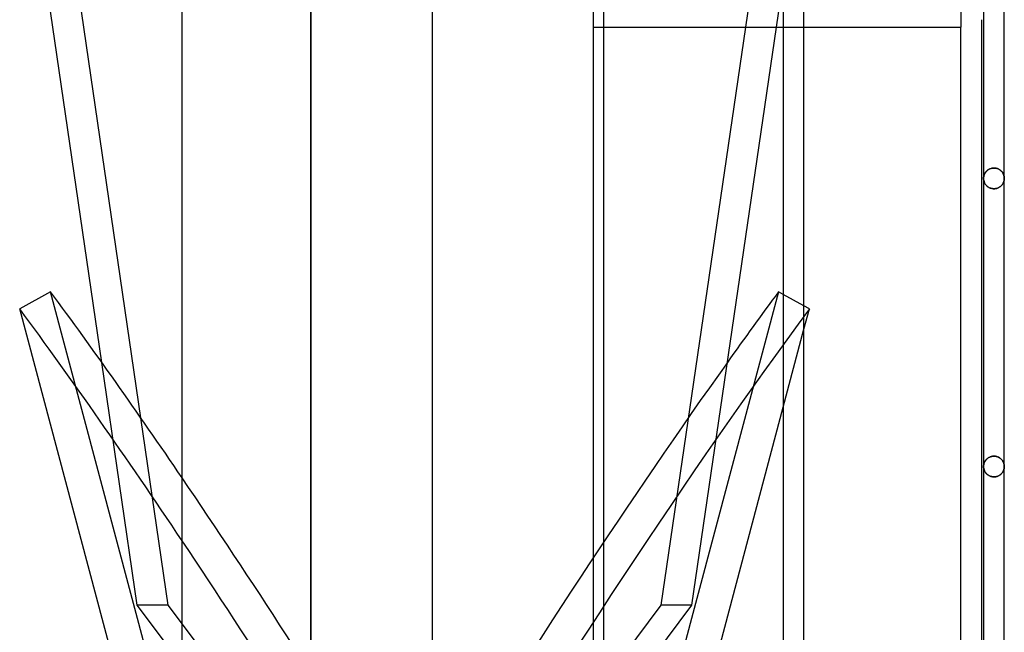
# Model space of a CAD drawing. Header units: millimetres. Extents: x -55 to 88, y -232 to 232.
# Tile 5 of 6: x -55 to 40, y 77 to 136. Entities that reach past the tile are written whole.
import ezdxf

# ---------------------------------------------------------------- set-up
doc = ezdxf.new("R2010")
doc.units = ezdxf.units.MM
doc.layers.add('HIDDEN', color=7, linetype='Continuous')
doc.layers.add('THICK', color=7, linetype='Continuous')

msp = doc.modelspace()

# ---------------------------------------------------------------- linework, layer by layer
at = {"layer": 'HIDDEN'}
for p, q in [((0, 203.05), (0, 0)), ((-27.255, 180.5), (-27.255, 0)), ((-41.026, 79.42), (-52.372, 157.045)), ((17.669, 135.216), (20.332, 153.439)), ((16.753, 149.394), (14.681, 135.216)), ((35.465, 147.98), (35.465, 135.216)), ((0, 135.216), (1, 135.216)), ((18.332, 135.216), (20.332, 135.216)), ((37.67, 120.712), (37.666, 120.66)), ((37.666, 120.658), (37.67, 120.708)), ((37.677, 120.764), (37.67, 120.712)), ((37.67, 120.708), (37.676, 120.758)), ((37.676, 120.758), (37.685, 120.808)), ((37.687, 120.816), (37.677, 120.764)), ((37.685, 120.808), (37.697, 120.858)), ((37.699, 120.867), (37.687, 120.816)), ((37.697, 120.858), (37.711, 120.907)), ((37.714, 120.918), (37.699, 120.867)), ((37.711, 120.907), (37.728, 120.956)), ((37.733, 120.969), (37.714, 120.918)), ((37.728, 120.956), (37.747, 121.004)), ((37.754, 121.019), (37.733, 120.969)), ((37.747, 121.004), (37.769, 121.052)), ((37.777, 121.068), (37.754, 121.019)), ((37.769, 121.052), (37.794, 121.098)), ((37.804, 121.116), (37.777, 121.068)), ((37.794, 121.098), (37.822, 121.144)), ((37.834, 121.164), (37.804, 121.116)), ((37.822, 121.144), (37.853, 121.19)), ((37.868, 121.21), (37.834, 121.164)), ((37.853, 121.19), (37.886, 121.234)), ((37.904, 121.255), (37.868, 121.21)), ((37.886, 121.234), (37.923, 121.276)), ((37.944, 121.299), (37.904, 121.255)), ((37.923, 121.276), (37.963, 121.318)), ((37.987, 121.341), (37.944, 121.299)), ((37.963, 121.318), (38.005, 121.357)), ((38.033, 121.381), (37.987, 121.341)), ((38.005, 121.357), (38.051, 121.395)), ((38.083, 121.418), (38.033, 121.381)), ((38.051, 121.395), (38.1, 121.431)), ((38.136, 121.454), (38.083, 121.418)), ((38.1, 121.431), (38.153, 121.464)), ((38.193, 121.486), (38.136, 121.454)), ((38.153, 121.464), (38.208, 121.494)), ((38.253, 121.516), (38.193, 121.486)), ((38.208, 121.494), (38.267, 121.522)), ((38.316, 121.541), (38.253, 121.516)), ((38.267, 121.522), (38.328, 121.546)), ((38.382, 121.563), (38.316, 121.541)), ((38.328, 121.546), (38.392, 121.566)), ((38.45, 121.581), (38.382, 121.563)), ((38.392, 121.566), (38.458, 121.582)), ((38.52, 121.593), (38.45, 121.581)), ((38.458, 121.582), (38.526, 121.594)), ((38.592, 121.601), (38.52, 121.593)), ((38.526, 121.594), (38.595, 121.601)), ((38.665, 121.604), (38.592, 121.601)), ((38.595, 121.601), (38.665, 121.604)), ((38.665, 121.604), (38.735, 121.601)), ((38.735, 121.601), (38.665, 121.604)), ((38.735, 121.601), (38.804, 121.594)), ((38.804, 121.594), (38.735, 121.601)), ((38.804, 121.594), (38.872, 121.582)), ((38.872, 121.582), (38.804, 121.594)), ((38.872, 121.582), (38.938, 121.566)), ((38.938, 121.566), (38.872, 121.582)), ((38.938, 121.566), (39.002, 121.546)), ((39.002, 121.546), (38.938, 121.566)), ((39.002, 121.546), (39.063, 121.522)), ((39.063, 121.522), (39.002, 121.546)), ((39.063, 121.522), (39.122, 121.494)), ((39.122, 121.494), (39.063, 121.522)), ((39.122, 121.494), (39.177, 121.464)), ((39.177, 121.464), (39.122, 121.494)), ((39.177, 121.464), (39.23, 121.431)), ((39.23, 121.431), (39.177, 121.464)), ((39.23, 121.431), (39.279, 121.395)), ((39.279, 121.395), (39.23, 121.431)), ((39.279, 121.395), (39.325, 121.357)), ((39.325, 121.357), (39.279, 121.395)), ((39.325, 121.357), (39.367, 121.318)), ((39.367, 121.318), (39.325, 121.357)), ((39.367, 121.318), (39.407, 121.276)), ((39.407, 121.276), (39.367, 121.318)), ((39.407, 121.276), (39.444, 121.234)), ((39.444, 121.234), (39.407, 121.276)), ((39.444, 121.234), (39.477, 121.19)), ((39.477, 121.19), (39.444, 121.234)), ((39.477, 121.19), (39.508, 121.144)), ((39.508, 121.144), (39.477, 121.19)), ((39.508, 121.144), (39.536, 121.098)), ((39.536, 121.098), (39.508, 121.144)), ((39.536, 121.098), (39.561, 121.052)), ((39.561, 121.052), (39.536, 121.098)), ((39.561, 121.052), (39.583, 121.004)), ((39.583, 121.004), (39.561, 121.052)), ((39.583, 121.004), (39.602, 120.956)), ((39.602, 120.956), (39.583, 121.004)), ((39.602, 120.956), (39.619, 120.907)), ((39.619, 120.907), (39.602, 120.956)), ((39.619, 120.907), (39.633, 120.858)), ((39.633, 120.858), (39.619, 120.907)), ((39.633, 120.858), (39.645, 120.808)), ((39.645, 120.808), (39.633, 120.858)), ((39.645, 120.808), (39.654, 120.758)), ((39.654, 120.758), (39.645, 120.808)), ((39.654, 120.758), (39.66, 120.708)), ((39.66, 120.708), (39.654, 120.758)), ((39.66, 120.708), (39.664, 120.658)), ((39.664, 120.658), (39.66, 120.708)), ((37.666, 120.66), (37.665, 120.608)), ((37.665, 120.608), (37.666, 120.658)), ((37.667, 120.55), (37.665, 120.608)), ((37.665, 120.608), (37.667, 120.55)), ((37.672, 120.493), (37.667, 120.55)), ((37.667, 120.55), (37.672, 120.493)), ((37.68, 120.435), (37.672, 120.493)), ((37.672, 120.493), (37.68, 120.435)), ((37.692, 120.379), (37.68, 120.435)), ((37.68, 120.435), (37.692, 120.379)), ((37.706, 120.323), (37.692, 120.379)), ((37.692, 120.379), (37.706, 120.323)), ((37.724, 120.268), (37.706, 120.323)), ((37.706, 120.323), (37.724, 120.268)), ((37.745, 120.215), (37.724, 120.268)), ((37.724, 120.268), (37.745, 120.215)), ((37.769, 120.162), (37.745, 120.215)), ((37.745, 120.215), (37.769, 120.162)), ((37.796, 120.111), (37.769, 120.162)), ((37.769, 120.162), (37.796, 120.111)), ((37.826, 120.062), (37.796, 120.111)), ((37.796, 120.111), (37.826, 120.062)), ((37.859, 120.014), (37.826, 120.062)), ((37.826, 120.062), (37.859, 120.014)), ((37.896, 119.968), (37.859, 120.014)), ((37.859, 120.014), (37.896, 119.968)), ((37.935, 119.922), (37.896, 119.968)), ((37.896, 119.968), (37.935, 119.922)), ((37.978, 119.879), (37.935, 119.922)), ((37.935, 119.922), (37.978, 119.879)), ((38.025, 119.837), (37.978, 119.879)), ((37.978, 119.879), (38.025, 119.837)), ((38.075, 119.798), (38.025, 119.837)), ((38.025, 119.837), (38.075, 119.798)), ((38.129, 119.761), (38.075, 119.798)), ((38.075, 119.798), (38.129, 119.761)), ((38.186, 119.727), (38.129, 119.761)), ((38.129, 119.761), (38.186, 119.727)), ((39.128, 119.719), (39.184, 119.75)), ((39.184, 119.75), (39.128, 119.719)), ((39.184, 119.75), (39.237, 119.785)), ((39.237, 119.785), (39.184, 119.75)), ((39.237, 119.785), (39.286, 119.822)), ((39.286, 119.822), (39.237, 119.785)), ((39.286, 119.822), (39.332, 119.861)), ((39.332, 119.861), (39.286, 119.822)), ((39.332, 119.861), (39.375, 119.902)), ((39.375, 119.902), (39.332, 119.861)), ((39.375, 119.902), (39.415, 119.945)), ((39.415, 119.945), (39.375, 119.902)), ((39.415, 119.945), (39.451, 119.989)), ((39.451, 119.989), (39.415, 119.945)), ((39.451, 119.989), (39.485, 120.034)), ((39.485, 120.034), (39.451, 119.989)), ((39.485, 120.034), (39.515, 120.081)), ((39.515, 120.081), (39.485, 120.034)), ((39.515, 120.081), (39.543, 120.129)), ((39.543, 120.129), (39.515, 120.081)), ((39.543, 120.129), (39.568, 120.178)), ((39.568, 120.178), (39.543, 120.129)), ((39.568, 120.178), (39.591, 120.229)), ((39.591, 120.229), (39.568, 120.178)), ((39.591, 120.229), (39.61, 120.281)), ((39.61, 120.281), (39.591, 120.229)), ((39.61, 120.281), (39.627, 120.334)), ((39.627, 120.334), (39.61, 120.281)), ((39.627, 120.334), (39.64, 120.387)), ((39.64, 120.387), (39.627, 120.334)), ((39.64, 120.387), (39.651, 120.442)), ((39.651, 120.442), (39.64, 120.387)), ((39.651, 120.442), (39.659, 120.497)), ((39.659, 120.497), (39.651, 120.442)), ((39.659, 120.497), (39.663, 120.552)), ((39.663, 120.552), (39.659, 120.497)), ((39.663, 120.552), (39.665, 120.608)), ((39.665, 120.608), (39.663, 120.552)), ((39.664, 120.658), (39.665, 120.608)), ((39.665, 120.608), (39.664, 120.658)), ((38.246, 119.697), (38.186, 119.727)), ((38.186, 119.727), (38.246, 119.697)), ((38.31, 119.67), (38.246, 119.697)), ((38.246, 119.697), (38.31, 119.67)), ((38.377, 119.647), (38.31, 119.67)), ((38.31, 119.67), (38.377, 119.647)), ((38.446, 119.628), (38.377, 119.647)), ((38.377, 119.647), (38.446, 119.628)), ((38.518, 119.615), (38.446, 119.628)), ((38.446, 119.628), (38.518, 119.615)), ((38.591, 119.607), (38.518, 119.615)), ((38.518, 119.615), (38.591, 119.607)), ((38.665, 119.604), (38.591, 119.607)), ((38.591, 119.607), (38.665, 119.604)), ((38.665, 119.604), (38.736, 119.606)), ((38.736, 119.606), (38.665, 119.604)), ((38.736, 119.606), (38.807, 119.614)), ((38.807, 119.614), (38.736, 119.606)), ((38.807, 119.614), (38.876, 119.626)), ((38.876, 119.626), (38.807, 119.614)), ((38.876, 119.626), (38.943, 119.644)), ((38.943, 119.644), (38.876, 119.626)), ((38.943, 119.644), (39.008, 119.665)), ((39.008, 119.665), (38.943, 119.644)), ((39.008, 119.665), (39.069, 119.69)), ((39.069, 119.69), (39.008, 119.665)), ((39.069, 119.69), (39.128, 119.719)), ((39.128, 119.719), (39.069, 119.69)), ((-41.026, 66.989), (-52.372, 109.666)), ((20.332, 108.315), (18.332, 109.413)), ((18.332, 98.52), (20.332, 106.043)), ((-44.014, 79.42), (-47.438, 102.847)), ((37.711, 93.093), (37.728, 93.141)), ((37.733, 93.155), (37.714, 93.104)), ((37.728, 93.141), (37.747, 93.19)), ((37.753, 93.204), (37.733, 93.155)), ((37.747, 93.19), (37.769, 93.237)), ((37.777, 93.254), (37.753, 93.204)), ((37.769, 93.237), (37.794, 93.284)), ((37.804, 93.302), (37.777, 93.254)), ((37.794, 93.284), (37.822, 93.33)), ((37.835, 93.349), (37.804, 93.302)), ((37.822, 93.33), (37.853, 93.375)), ((37.868, 93.396), (37.835, 93.349)), ((37.853, 93.375), (37.886, 93.419)), ((37.904, 93.441), (37.868, 93.396)), ((37.886, 93.419), (37.923, 93.462)), ((37.944, 93.484), (37.904, 93.441)), ((37.923, 93.462), (37.963, 93.503)), ((37.987, 93.526), (37.944, 93.484)), ((37.963, 93.503), (38.005, 93.543)), ((38.033, 93.566), (37.987, 93.526)), ((38.005, 93.543), (38.051, 93.58)), ((38.083, 93.604), (38.033, 93.566)), ((38.051, 93.58), (38.101, 93.616)), ((38.137, 93.639), (38.083, 93.604)), ((38.101, 93.616), (38.153, 93.649)), ((38.193, 93.672), (38.137, 93.639)), ((38.153, 93.649), (38.209, 93.68)), ((38.253, 93.701), (38.193, 93.672)), ((38.209, 93.68), (38.267, 93.707)), ((38.316, 93.726), (38.253, 93.701)), ((38.267, 93.707), (38.328, 93.731)), ((38.382, 93.748), (38.316, 93.726)), ((38.328, 93.731), (38.392, 93.751)), ((38.45, 93.766), (38.382, 93.748)), ((38.392, 93.751), (38.458, 93.767)), ((38.521, 93.778), (38.45, 93.766)), ((38.458, 93.767), (38.526, 93.779)), ((38.592, 93.786), (38.521, 93.778)), ((38.526, 93.779), (38.595, 93.786)), ((38.665, 93.789), (38.592, 93.786)), ((38.595, 93.786), (38.665, 93.789)), ((38.665, 93.789), (38.738, 93.786)), ((38.735, 93.786), (38.665, 93.789)), ((38.804, 93.779), (38.735, 93.786)), ((38.738, 93.786), (38.809, 93.778)), ((38.872, 93.767), (38.804, 93.779)), ((38.809, 93.778), (38.88, 93.766)), ((38.938, 93.751), (38.872, 93.767)), ((38.88, 93.766), (38.948, 93.748)), ((39.002, 93.731), (38.938, 93.751)), ((38.948, 93.748), (39.014, 93.726)), ((39.063, 93.707), (39.002, 93.731)), ((39.014, 93.726), (39.077, 93.701)), ((39.121, 93.68), (39.063, 93.707)), ((39.077, 93.701), (39.137, 93.672)), ((39.177, 93.649), (39.121, 93.68)), ((39.137, 93.672), (39.193, 93.639)), ((39.229, 93.616), (39.177, 93.649)), ((39.193, 93.639), (39.247, 93.604)), ((39.279, 93.58), (39.229, 93.616)), ((39.247, 93.604), (39.297, 93.566)), ((39.325, 93.543), (39.279, 93.58)), ((39.297, 93.566), (39.343, 93.526)), ((39.367, 93.503), (39.325, 93.543)), ((39.343, 93.526), (39.386, 93.484)), ((39.407, 93.462), (39.367, 93.503)), ((39.386, 93.484), (39.426, 93.441)), ((39.444, 93.419), (39.407, 93.462)), ((39.426, 93.441), (39.462, 93.396)), ((39.477, 93.375), (39.444, 93.419)), ((39.462, 93.396), (39.495, 93.349)), ((39.508, 93.33), (39.477, 93.375)), ((39.495, 93.349), (39.526, 93.302)), ((39.536, 93.284), (39.508, 93.33)), ((39.526, 93.302), (39.553, 93.254)), ((39.561, 93.237), (39.536, 93.284)), ((39.553, 93.254), (39.577, 93.204)), ((39.583, 93.19), (39.561, 93.237)), ((39.577, 93.204), (39.597, 93.155)), ((39.602, 93.141), (39.583, 93.19)), ((39.597, 93.155), (39.616, 93.104)), ((39.619, 93.093), (39.602, 93.141)), ((37.666, 92.846), (37.665, 92.794)), ((37.665, 92.794), (37.666, 92.844)), ((37.667, 92.736), (37.665, 92.794)), ((37.665, 92.794), (37.667, 92.736)), ((37.67, 92.898), (37.666, 92.846)), ((37.666, 92.844), (37.67, 92.894)), ((37.672, 92.679), (37.667, 92.736)), ((37.667, 92.736), (37.672, 92.679)), ((37.677, 92.95), (37.67, 92.898)), ((37.67, 92.894), (37.676, 92.944)), ((37.68, 92.622), (37.672, 92.679)), ((37.672, 92.679), (37.68, 92.622)), ((37.676, 92.944), (37.685, 92.994)), ((37.687, 93.002), (37.677, 92.95)), ((37.691, 92.565), (37.68, 92.622)), ((37.68, 92.622), (37.691, 92.565)), ((37.685, 92.994), (37.697, 93.044)), ((37.699, 93.053), (37.687, 93.002)), ((37.706, 92.51), (37.691, 92.565)), ((37.691, 92.565), (37.706, 92.51)), ((37.697, 93.044), (37.711, 93.093)), ((37.714, 93.104), (37.699, 93.053)), ((37.724, 92.455), (37.706, 92.51)), ((37.706, 92.51), (37.724, 92.455)), ((37.745, 92.402), (37.724, 92.455)), ((37.724, 92.455), (37.745, 92.402)), ((37.769, 92.349), (37.745, 92.402)), ((37.745, 92.402), (37.769, 92.349)), ((37.796, 92.299), (37.769, 92.349)), ((37.769, 92.349), (37.796, 92.299)), ((37.825, 92.249), (37.796, 92.299)), ((37.796, 92.299), (37.825, 92.249)), ((37.858, 92.201), (37.825, 92.249)), ((37.825, 92.249), (37.858, 92.201)), ((37.895, 92.154), (37.858, 92.201)), ((37.858, 92.201), (37.895, 92.154)), ((39.446, 92.168), (39.482, 92.216)), ((39.482, 92.216), (39.446, 92.168)), ((39.482, 92.216), (39.514, 92.265)), ((39.514, 92.265), (39.482, 92.216)), ((39.514, 92.265), (39.543, 92.315)), ((39.543, 92.315), (39.514, 92.265)), ((39.543, 92.315), (39.569, 92.366)), ((39.569, 92.366), (39.543, 92.315)), ((39.569, 92.366), (39.592, 92.418)), ((39.592, 92.418), (39.569, 92.366)), ((39.592, 92.418), (39.612, 92.471)), ((39.612, 92.471), (39.592, 92.418)), ((39.612, 92.471), (39.628, 92.524)), ((39.628, 92.524), (39.612, 92.471)), ((39.616, 93.104), (39.631, 93.053)), ((39.633, 93.044), (39.619, 93.093)), ((39.628, 92.524), (39.641, 92.578)), ((39.641, 92.578), (39.628, 92.524)), ((39.631, 93.053), (39.643, 93.002)), ((39.645, 92.994), (39.633, 93.044)), ((39.641, 92.578), (39.652, 92.632)), ((39.652, 92.632), (39.641, 92.578)), ((39.643, 93.002), (39.653, 92.95)), ((39.654, 92.944), (39.645, 92.994)), ((39.652, 92.632), (39.659, 92.686)), ((39.659, 92.686), (39.652, 92.632)), ((39.653, 92.95), (39.66, 92.898)), ((39.66, 92.894), (39.654, 92.944)), ((39.659, 92.686), (39.664, 92.74)), ((39.664, 92.74), (39.659, 92.686)), ((39.66, 92.898), (39.664, 92.846)), ((39.664, 92.844), (39.66, 92.894)), ((39.664, 92.846), (39.665, 92.794)), ((39.665, 92.794), (39.664, 92.844)), ((39.664, 92.74), (39.665, 92.794)), ((39.665, 92.794), (39.664, 92.74)), ((37.934, 92.109), (37.895, 92.154)), ((37.895, 92.154), (37.934, 92.109)), ((37.977, 92.065), (37.934, 92.109)), ((37.934, 92.109), (37.977, 92.065)), ((38.024, 92.023), (37.977, 92.065)), ((37.977, 92.065), (38.024, 92.023)), ((38.074, 91.984), (38.024, 92.023)), ((38.024, 92.023), (38.074, 91.984)), ((38.128, 91.947), (38.074, 91.984)), ((38.074, 91.984), (38.128, 91.947)), ((38.185, 91.913), (38.128, 91.947)), ((38.128, 91.947), (38.185, 91.913)), ((38.245, 91.882), (38.185, 91.913)), ((38.185, 91.913), (38.245, 91.882)), ((38.309, 91.855), (38.245, 91.882)), ((38.245, 91.882), (38.309, 91.855)), ((38.376, 91.832), (38.309, 91.855)), ((38.309, 91.855), (38.376, 91.832)), ((38.446, 91.813), (38.376, 91.832)), ((38.376, 91.832), (38.446, 91.813)), ((38.517, 91.8), (38.446, 91.813)), ((38.446, 91.813), (38.517, 91.8)), ((38.591, 91.791), (38.517, 91.8)), ((38.517, 91.8), (38.591, 91.791)), ((38.665, 91.789), (38.591, 91.791)), ((38.591, 91.791), (38.665, 91.789)), ((38.665, 91.789), (38.732, 91.791)), ((38.732, 91.791), (38.665, 91.789)), ((38.732, 91.791), (38.798, 91.798)), ((38.798, 91.798), (38.732, 91.791)), ((38.798, 91.798), (38.863, 91.809)), ((38.863, 91.809), (38.798, 91.798)), ((38.863, 91.809), (38.927, 91.824)), ((38.927, 91.824), (38.863, 91.809)), ((38.927, 91.824), (38.988, 91.843)), ((38.988, 91.843), (38.927, 91.824)), ((38.988, 91.843), (39.048, 91.865)), ((39.048, 91.865), (38.988, 91.843)), ((39.048, 91.865), (39.106, 91.892)), ((39.106, 91.892), (39.048, 91.865)), ((39.106, 91.892), (39.162, 91.922)), ((39.162, 91.922), (39.106, 91.892)), ((39.162, 91.922), (39.216, 91.956)), ((39.216, 91.956), (39.162, 91.922)), ((39.216, 91.956), (39.268, 91.993)), ((39.268, 91.993), (39.216, 91.956)), ((39.268, 91.993), (39.318, 92.033)), ((39.318, 92.033), (39.268, 91.993)), ((39.318, 92.033), (39.364, 92.076)), ((39.364, 92.076), (39.318, 92.033)), ((39.364, 92.076), (39.407, 92.121)), ((39.407, 92.121), (39.364, 92.076)), ((39.407, 92.121), (39.446, 92.168)), ((39.446, 92.168), (39.407, 92.121)), ((-27.769, 57.76), (-44.014, 79.42)), ((-41.026, 79.42), (-44.014, 79.42)), ((-24.781, 57.76), (-41.026, 79.42))]:
    msp.add_line(p, q, dxfattribs=at)
for centre, major_axis, start_param, end_param in [((-15.756, -0.82), (83.401, 151.889), 0.860168, 1.732833), ((-18.744, 0.82), (-83.401, -151.889), -2.219448, -1.539019), ((-15.756, 0.82), (-83.401, 151.889), -1.491126, -1.016795), ((-18.744, -0.82), (83.401, -151.889), 1.615188, 2.089093)]:
    msp.add_ellipse(centre, major_axis=major_axis, ratio=0.154508, start_param=start_param, end_param=end_param, dxfattribs=at)
at = {"layer": 'THICK'}
for p, q in [((-15.525, -232.5), (-15.525, 232.5)), ((0, 232.5), (0, -232.5)), ((1, 1), (1, 204.048)), ((18.332, 204.048), (18.332, 1)), ((20.332, 1), (20.332, 204.048)), ((37.665, 204.048), (37.665, 1)), ((39.665, 0), (39.665, 204.05)), ((-39.675, -180.5), (-39.675, 180.5)), ((-27.255, 0), (-27.255, 180.5)), ((-47.438, 102.847), (-55.36, 157.045)), ((37.465, 135.924), (37.465, 62.171)), ((1, 135.216), (18.332, 135.216)), ((14.681, 135.216), (6.526, 79.42)), ((9.514, 79.42), (17.669, 135.216)), ((20.332, 135.216), (35.465, 135.216)), ((35.465, 62.463), (35.465, 135.216)), ((-52.372, 109.666), (-55.36, 108.025)), ((17.872, 109.666), (6.526, 66.989)), ((18.332, 109.413), (17.872, 109.666)), ((-44.014, 65.349), (-55.36, 108.025)), ((20.86, 108.025), (20.332, 108.315)), ((20.332, 106.043), (20.86, 108.025)), ((9.514, 65.349), (18.332, 98.52)), ((6.526, 79.42), (1, 72.052)), ((1, 68.068), (9.514, 79.42)), ((9.514, 79.42), (6.526, 79.42))]:
    msp.add_line(p, q, dxfattribs=at)
for centre, major_axis, start_param, end_param in [((-15.756, 0.82), (-83.401, 151.889), -1.016795, -0.860168), ((-18.744, 0.82), (-83.401, -151.889), -2.281425, -2.219448), ((-18.744, -0.82), (83.401, -151.889), 2.089093, 2.281425)]:
    msp.add_ellipse(centre, major_axis=major_axis, ratio=0.154508, start_param=start_param, end_param=end_param, dxfattribs=at)

doc.saveas('drawing.dxf')
